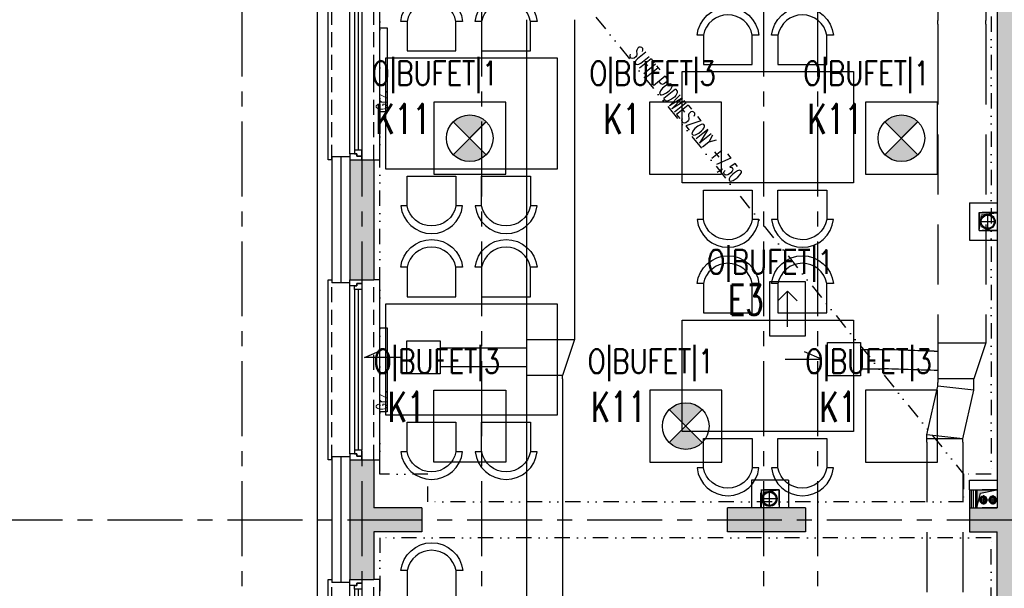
# Model space of a CAD drawing. Extents: x 41755 to 123924, y -112333 to 86187.
# Tile 215 of 256: x 100136 to 100957, y -6968 to -6494. Entities that reach past the tile are written whole.
import ezdxf
from ezdxf.enums import TextEntityAlignment as Align

# ---------------------------------------------------------------- set-up
doc = ezdxf.new("R2010")
doc.units = 0
doc.header["$LTSCALE"] = 50
for name, pattern in [('CENTER', [2, 1.25, -0.25, 0.25, -0.25]), ('DASHDOT', [1, 0.5, -0.25, 0, -0.25]), ('DASHED', [0.75, 0.5, -0.25]), ('DASHED2', [0.375, 0.25, -0.125]), ('DIVIDE', [31.75, 12.7, -6.35, 0, -6.35, 0, -6.35])]:
    doc.linetypes.add(name, pattern=pattern)
doc.layers.get('0').update_dxf_attribs({"color": 101, "linetype": 'CONTINUOUS'})
for name, color, linetype in [('E-90', 6, 'CONTINUOUS'), ('E35', 6, 'CONTINUOUS'), ('E50', 3, 'CONTINUOUS'), ('Ins-co', 2, 'CONTINUOUS'), ('Ins-kan', 54, 'CONTINUOUS'), ('Ins-went', 141, 'CONTINUOUS'), ('Okn---okna', 5, 'CONTINUOUS'), ('Os-osie glowne', 1, 'CENTER'), ('Sc-beton', 7, 'CONTINUOUS'), ('Sc-beton-hatch', 86, 'CONTINUOUS'), ('Sc-gk', 120, 'CONTINUOUS'), ('Sc-izolacja term-styropian', 151, 'STYROPIAN-KA'), ('Sc-silikat', 61, 'CONTINUOUS'), ('Suf-widok', 8, 'CONTINUOUS'), ('W-idok', 8, 'CONTINUOUS'), ('W-otwor-strop', 1, 'CONTINUOUS'), ('Wyp-meble', 155, 'CONTINUOUS')]:
    doc.layers.add(name, color=color, linetype=linetype)
doc.styles.add('KA wymiar', font='romans.shx', dxfattribs={"width": 0.6})
doc.styles.add('ROMANS', font='romans', dxfattribs={"width": 0.85})
doc.linetypes.add('BATTING', pattern='A,0.0001,-0.1,[134,ltypeshp.shx,S=0.1,R=0,X=-0.1,Y=0],-0.2,[134,ltypeshp.shx,S=0.1,R=180,X=0.1,Y=0],-0.1', length=0.4001)
doc.linetypes.add('STYROPIAN-KA', pattern='A,0.0001,-0.1,[135,ltypeshp.shx,S=0.1,R=0,X=-0.1,Y=0],0,[135,ltypeshp.shx,S=0.1,R=180,X=0.1,Y=0],-0.1', length=0.2001)

# ---------------------------------------------------------------- blocks, each defined once
blk = doc.blocks.new('_dsjhgfdfg')
for p, q in [((-28, -150), (-28, 0)), ((-28, 0), (-25, 0)), ((15, 0), (10, 0)), ((15, -150), (15, 0)), ((-10, -145), (-10, -5)), ((-6, -8), (-6, -142)), ((-3, -8), (-3, -142)), ((0, -8), (0, -142)), ((-25, -150), (-28, -150)), ((10, -150), (15, -150))]:
    blk.add_line(p, q)
at = {"linetype": 'DASHED2'}
for p, q in [((10, -150), (10, 0)), ((-25, -150), (-25, 0))]:
    blk.add_line(p, q, dxfattribs=at)
for points in [[(-10, -5), (-10, 0), (0, 0), (0, -3), (-4, -3), (-4, -5)], [(-6, -8), (-6, -5), (-4, -5), (-4, -3), (0, -3), (0, -5), (0, -8)], [(-10, -145), (-10, -150), (0, -150), (0, -147), (-4, -147), (-4, -145)], [(-6, -142), (-6, -145), (-4, -145), (-4, -147), (0, -147), (0, -145), (0, -142)]]:
    blk.add_lwpolyline(points, close=True)
blk = doc.blocks.new('_dkjhsjhkfgh')
at = {"layer": 'Ins-went', "ltscale": 2}
for p, q in [((767.5, 3941.76), (767.5, 3678.26)), ((807.5, 3941.76), (807.5, 3678.26)), ((767.5, 3678.3), (767.5, 3642.3)), ((767.5, 3675.3), (807.5, 3675.3)), ((807.5, 3675.3), (797.5, 3645.3)), ((807.5, 3678.3), (807.5, 3675.3)), ((695.38, 3668.3), (767.5, 3668.3)), ((767.5, 3652.3), (695.38, 3652.3)), ((797.5, 3645.3), (767.5, 3645.3)), ((767.5, 3642.3), (767.5, 3425.1)), ((797.5, 3642.3), (797.5, 3645.3)), ((797.5, 3642.3), (797.5, 3425.1))]:
    blk.add_line(p, q, dxfattribs=at)
blk.add_lwpolyline([(667.68, 3674.15), (695.38, 3674.15), (695.38, 3646.45), (667.68, 3646.45)], close=True, dxfattribs=at)
blk.add_lwpolyline([(662.68, 3660.3), (632.44, 3660.3), (646.45, 3666.32)], dxfattribs=at)
blk = doc.blocks.new('W029')
for points in [[(-53.78, 76.9), (-59.03, 76.9, -0.895014), (-7.4, 76.9), (-12.96, 76.9, 0.825539), (-53.71, 76.86), (-53.71, 52.3), (-12.96, 52.3), (-12.96, 76.9)], [(8.36, 76.9), (3.1, 76.9, -0.895014), (54.73, 76.9), (49.18, 76.9, 0.825539), (8.43, 76.86), (8.43, 52.3), (49.18, 52.3), (49.18, 76.9)], [(-53.78, -76.9), (-59.03, -76.9, 0.895014), (-7.4, -76.9), (-12.96, -76.9, -0.825539), (-53.71, -76.86), (-53.71, -52.3), (-12.96, -52.3), (-12.96, -76.9)], [(8.36, -76.9), (3.1, -76.9, 0.895014), (54.73, -76.9), (49.18, -76.9, -0.825539), (8.43, -76.86), (8.43, -52.3), (49.18, -52.3), (49.18, -76.9)]]:
    blk.add_lwpolyline(points, format="xyb")
at = {"linetype": 'Continuous'}
blk.add_lwpolyline([(-71.54, 46.41), (71.54, 46.41), (71.54, -46.41), (-71.54, -46.41), (-71.54, 46.41)], dxfattribs=at)
blk = doc.blocks.new('stoliczek')
at = {"layer": 'Wyp-meble'}
for points in [[(23.1, -20.56), (23.1, -25.81, -0.895014), (23.1, 25.81), (23.1, 20.26, 0.825539), (23.14, -20.49), (47.7, -20.49), (47.7, 20.26), (23.1, 20.26)], [(177.04, -21.43), (177.04, -26.68, 0.895014), (177.04, 24.95), (177.04, 19.4, -0.825539), (177.01, -21.36), (152.45, -21.36), (152.45, 19.4), (177.04, 19.4)]]:
    blk.add_lwpolyline(points, format="xyb", dxfattribs=at)
blk.add_lwpolyline([(58.8, 31.2), (143.01, 31.2), (143.01, -33.16), (58.8, -33.16)], close=True, dxfattribs=at)
blk = doc.blocks.new('A$C5DF87A14')
at = {"layer": 'Wyp-meble'}
for p in [(731.54, 3873.5), (978.7, 3862.06), (731.54, 3668.55), (731.54, 3668.55), (978.7, 3655)]:
    blk.add_blockref('W029', p, dxfattribs=at)
at = {"layer": 'Wyp-meble', "rotation": 270}
blk.add_blockref('stoliczek', (698.42, 3515.78), dxfattribs=at)
blk = doc.blocks.new('kier')
at = {"layer": 'E35', "ltscale": 0.2}
for p, q in [((7.81, 15), (15.93, 23.11)), ((37.6, 15), (7.81, 15)), ((7.81, 15), (15.93, 6.89))]:
    blk.add_line(p, q, dxfattribs=at)
blk.add_lwpolyline([(0, 30), (45, 30), (45, 0), (0, 0)], close=True, dxfattribs=at)

msp = doc.modelspace()

# ---------------------------------------------------------------- hatches: boundary and pattern name
at = {"layer": 'E35'}
h = msp.add_hatch(color=256, dxfattribs=at)
edge = h.paths.add_edge_path()
edge.add_line((100511.073, -6592.641), (100524.819, -6578.895))
edge.add_ellipse((100511.073, -6592.641), major_axis=(13.746, 13.746), ratio=1, start_angle=360, end_angle=450)
edge.add_line((100497.327, -6578.895), (100511.073, -6592.641))
edge = h.paths.add_edge_path()
edge.add_line((100524.819, -6606.388), (100511.073, -6592.641))
edge.add_line((100511.073, -6592.641), (100497.327, -6606.388))
edge.add_ellipse((100511.073, -6592.641), major_axis=(-13.746, 13.746), ratio=1, start_angle=90, end_angle=180)
h = msp.add_hatch(color=256, dxfattribs=at)
edge = h.paths.add_edge_path()
edge.add_line((100871.073, -6592.641), (100884.819, -6578.895))
edge.add_ellipse((100871.073, -6592.641), major_axis=(13.746, 13.746), ratio=1, start_angle=360, end_angle=450)
edge.add_line((100857.327, -6578.895), (100871.073, -6592.641))
edge = h.paths.add_edge_path()
edge.add_line((100884.819, -6606.388), (100871.073, -6592.641))
edge.add_line((100871.073, -6592.641), (100857.327, -6606.388))
edge.add_ellipse((100871.073, -6592.641), major_axis=(-13.746, 13.746), ratio=1, start_angle=90, end_angle=180)
h = msp.add_hatch(color=256, dxfattribs=at)
edge = h.paths.add_edge_path()
edge.add_line((100691.18, -6832.641), (100704.926, -6818.895))
edge.add_ellipse((100691.18, -6832.641), major_axis=(13.746, 13.746), ratio=1, start_angle=360, end_angle=450)
edge.add_line((100677.434, -6818.895), (100691.18, -6832.641))
edge = h.paths.add_edge_path()
edge.add_line((100704.926, -6846.388), (100691.18, -6832.641))
edge.add_line((100691.18, -6832.641), (100677.434, -6846.388))
edge.add_ellipse((100691.18, -6832.641), major_axis=(-13.746, 13.746), ratio=1, start_angle=90, end_angle=180)
at = {"layer": 'Sc-beton-hatch'}
h = msp.add_hatch(dxfattribs=at)
h.set_pattern_fill('ANSI33', color=256, style=0)
h.set_pattern_definition([(45, (48983.4185, 565.478), (-4.49012806, 4.49012806), []), (45, (48987.9087, 565.478), (-4.49012806, 4.49012806), [3.175, -1.5875])])
h.paths.add_polyline_path([(102400.966, -5400.641), (102380.966, -5400.641), (102380.966, -5500.641), (102330.966, -5500.641), (102330.966, -5520.641), (102380.966, -5520.641), (102380.966, -5973.641), (102400.966, -5973.641)])
h.paths.add_polyline_path([(101710.966, -5330.585), (101710.966, -5560.641), (101730.966, -5560.641), (101730.966, -5520.641), (101770.966, -5520.641), (101770.966, -5500.641), (101730.966, -5500.641), (101730.966, -5327.797, 0.0068353), (101990.084, -5287.78), (101987.07, -5268.006, -0.0084051), (101668.963, -5316.121), (101671.621, -5335.944, 0.0010351)])
h.paths.add_polyline_path([(101738.466, -5895.641), (101703.466, -5895.641), (101703.466, -5930.641), (101738.466, -5930.641)])
h.paths.add_polyline_path([(101695.966, -6277.641), (101730.966, -6277.641), (101730.966, -6242.641), (101695.966, -6242.641)])
h.paths.add_polyline_path([(102400.966, -6108.641), (102380.966, -6108.641), (102380.966, -6330.641), (102400.966, -6330.641)])
h.paths.add_polyline_path([(100985.966, -5895.641), (100950.966, -5895.641), (100950.966, -5930.641), (100985.966, -5930.641)], flags=17)
h.paths.add_polyline_path([(100765.966, -5910.641), (100765.966, -5413.927, 0.0063955), (101010.966, -5401.354), (101009.686, -5381.395, -0.0079596), (100705.366, -5396.058), (100706.01, -5416.048, 0.0010422), (100745.966, -5414.677), (100745.966, -6082.641), (100765.966, -6082.641), (100765.966, -5930.641), (100798.966, -5930.641), (100798.966, -5930.637), (100798.966, -5910.641)])
h.paths.add_polyline_path([(100310.966, -6262.641), (100410.966, -6262.641), (100410.966, -6460.641), (100430.966, -6460.641), (100430.966, -6262.641), (100765.966, -6262.641), (100765.966, -6237.641), (100745.966, -6237.641), (100745.966, -6242.641), (100330.966, -6242.641), (100330.966, -5420.801, 0.0010428), (100370.966, -5420.993), (100371.02, -5400.99, -0.0015651), (100310.966, -5400.641)])
h.paths.add_polyline_path([(100970.966, -6242.641), (100950.966, -6242.641), (100950.966, -6900.641), (100927.966, -6900.641), (100927.966, -6920.641), (100950.966, -6920.641), (100950.966, -7503.141), (100970.966, -7503.141), (100970.966, -6920.641), (101261.966, -6920.641), (101261.966, -7235.641), (101281.966, -7235.641), (101334.966, -7235.641), (101334.966, -7215.641), (101281.966, -7215.641), (101281.966, -6900.641), (100970.966, -6900.641)])
h.paths.add_polyline_path([(100410.966, -6710.641), (100430.966, -6710.641), (100430.966, -6610.641), (100410.966, -6610.641)])
h.paths.add_polyline_path([(100410.966, -6960.641), (100430.966, -6960.641), (100430.966, -6920.641), (100470.966, -6920.641), (100470.966, -6900.641), (100430.966, -6900.641), (100430.966, -6860.641), (100410.966, -6860.641)])
h.paths.add_polyline_path([(100790.966, -6920.641), (100790.966, -6900.641), (100725.966, -6900.641), (100725.966, -6920.641)])
h.paths.add_polyline_path([(101334.966, -6920.641), (101334.966, -6900.641), (101281.966, -6900.641), (101281.966, -6920.641)], flags=17)
h.paths.add_polyline_path([(101556.966, -6920.641), (101556.966, -6900.641), (101468.966, -6900.641), (101468.966, -6920.641)])
h.paths.add_polyline_path([(101710.966, -6900.641), (101690.966, -6900.641), (101690.966, -6920.641), (101710.966, -6920.641)])
h.paths.add_polyline_path([(101730.966, -6900.641), (101710.966, -6900.641), (101710.966, -6920.641), (101710.966, -7215.641), (101690.966, -7215.641), (101690.966, -7235.641), (101730.966, -7235.641)])
h.paths.add_polyline_path([(101488.966, -7215.641), (101468.966, -7215.641), (101468.966, -7235.641), (101556.966, -7235.641), (101556.966, -7215.641), (101503.966, -7215.641), (101503.966, -6920.641), (101488.966, -6920.641)])
h.paths.add_polyline_path([(102400.966, -6750.641), (102380.966, -6750.641), (102380.966, -7100.641), (102400.966, -7100.641)])
h.paths.add_polyline_path([(102400.966, -7200.641), (102380.966, -7200.641), (102380.966, -7465.641), (102400.966, -7465.641)])
h.paths.add_polyline_path([(102380.966, -7650.641), (102332.966, -7650.641), (102332.966, -7670.641), (102380.966, -7670.641), (102380.966, -8275.641), (102400.966, -8275.641), (102400.966, -7615.641), (102380.966, -7615.641)])
h.paths.add_polyline_path([(102133.966, -7650.641), (102133.966, -7670.641), (102227.966, -7670.641), (102227.966, -7650.641)])
h.paths.add_polyline_path([(101905.966, -7650.641), (101905.966, -7670.641), (102008.966, -7670.641), (102008.966, -7650.641)])
h.paths.add_polyline_path([(101710.966, -7670.641), (101710.966, -8400.641), (101685.966, -8400.641), (101685.966, -8420.641), (101730.966, -8420.641), (101730.966, -7670.641), (101770.966, -7670.641), (101770.966, -7650.641), (101227.466, -7650.641), (101227.466, -7670.641)])
h.paths.add_polyline_path([(100950.966, -7650.641), (100430.966, -7650.641), (100430.966, -7590.641), (100410.966, -7590.641), (100410.966, -7670.641), (100745.966, -7670.641), (101092.466, -7670.641), (101092.466, -7650.641), (100970.966, -7650.641), (100970.966, -7603.141), (100950.966, -7603.141)])
h.paths.add_polyline_path([(100410.966, -7440.641), (100430.966, -7440.641), (100430.966, -7397.641), (100410.966, -7397.641)])
h.paths.add_polyline_path([(100430.966, -7110.641), (100410.966, -7110.641), (100410.966, -7307.641), (100430.966, -7307.641)])
h.paths.add_polyline_path([(100745.966, -8420.641), (100765.966, -8420.641), (100765.966, -8400.641), (100410.966, -8400.641), (100410.966, -8420.641)])
h.paths.add_polyline_path([(100765.966, -8420.641), (100785.966, -8420.641), (100785.966, -8400.641), (100765.966, -8400.641)])
h.paths.add_polyline_path([(100785.966, -8400.641), (100785.966, -8420.641), (101097.466, -8420.641), (101097.466, -8400.641)])
h.paths.add_polyline_path([(101322.966, -8420.641), (101322.966, -8400.641), (101227.466, -8400.641), (101227.466, -8420.641)], flags=17)
h.paths.add_polyline_path([(101432.966, -8400.641), (101432.966, -8420.641), (101575.966, -8420.641), (101575.966, -8400.641)])
h.paths.add_polyline_path([(101950.966, -8400.641), (101950.966, -8420.641), (102028.966, -8420.641), (102028.966, -8400.641)])
h.paths.add_polyline_path([(102138.966, -8400.641), (102138.966, -8420.641), (102380.966, -8420.641), (102380.966, -8445.641), (102400.966, -8445.641), (102400.966, -8375.641), (102380.966, -8375.641), (102380.966, -8400.641)])
h.paths.add_polyline_path([(102380.966, -8568.641), (102345.966, -8568.641), (102345.966, -8875.141), (102365.966, -8875.141), (102365.966, -8588.641), (102400.966, -8588.641), (102400.966, -8545.641), (102380.966, -8545.641)])
h.paths.add_polyline_path([(102365.966, -8995.141), (102345.966, -8995.141), (102345.966, -9050.641), (101950.966, -9050.641), (101950.966, -9075.641), (102345.966, -9075.641), (102345.966, -9105.641), (102365.966, -9105.641), (102365.966, -9075.641)])
h.paths.add_polyline_path([(102400.966, -9290.641), (102365.966, -9290.641), (102365.966, -9255.641), (102345.966, -9255.641), (102345.966, -9310.641), (102380.966, -9310.641), (102380.966, -9718.141), (102380.966, -9900.641), (101730.966, -9900.641), (101730.966, -9855.641), (101710.966, -9855.641), (101710.966, -9920.641), (102380.966, -9920.641), (102380.966, -10349.912), (102380.966, -10410.641), (102400.966, -10410.641), (102400.966, -10010.641), (102400.966, -9838.141)])
h.paths.add_polyline_path([(101730.966, -9529.641), (101710.966, -9529.641), (101710.966, -9725.641), (101730.966, -9725.641)], flags=17)
h.paths.add_polyline_path([(101710.966, -9419.641), (101730.966, -9419.641), (101730.966, -8640.641), (101710.966, -8640.641), (101710.966, -9050.641), (101414.966, -9050.641), (101414.966, -9075.641), (101710.966, -9075.641)])
h.paths.add_polyline_path([(101263.966, -9050.641), (101263.966, -9075.641), (101304.966, -9075.641), (101304.966, -9050.641)])
h.paths.add_polyline_path([(101041.966, -9075.641), (101041.966, -9050.641), (100925.966, -9050.641), (100925.966, -9075.641)])
h.paths.add_polyline_path([(100825.966, -9075.641), (100825.966, -9050.641), (100530.966, -9050.641), (100530.966, -9035.641), (100510.966, -9035.641), (100510.966, -9050.641), (100270.966, -9050.641), (100270.966, -9075.641), (100510.966, -9075.641), (100510.966, -9471.141), (100530.966, -9471.141), (100530.966, -9075.641)])
h.paths.add_polyline_path([(100530.966, -8906.641), (100510.966, -8906.641), (100510.966, -8938.641), (100530.966, -8938.641)])
h.paths.add_polyline_path([(100220.966, -9075.641), (100220.966, -9050.641), (100170.966, -9050.641), (100170.966, -9075.641)])
h.paths.add_polyline_path([(100120.966, -9075.641), (100120.966, -9050.641), (100070.966, -9050.641), (100070.966, -9075.641)])
h.paths.add_polyline_path([(100020.966, -9075.641), (100020.966, -9050.641), (99970.966, -9050.641), (99970.966, -9075.641)])
h.paths.add_polyline_path([(99920.966, -9075.641), (99920.966, -9050.641), (99880.966, -9050.641), (99880.966, -9957.641), (99980.966, -9957.641), (99980.966, -9972.641), (100000.966, -9972.641), (100000.966, -9937.641), (99900.966, -9937.641), (99900.966, -9075.641)])
h.paths.add_polyline_path([(101041.966, -9396.641), (101041.966, -9378.641), (100927.966, -9378.641), (100927.966, -9396.641)])
h.paths.add_polyline_path([(100510.966, -9725.641), (100530.966, -9725.641), (100530.966, -9571.141), (100510.966, -9571.141)])
h.paths.add_polyline_path([(100000.966, -10090.641), (100000.966, -10072.641), (99980.966, -10072.641), (99980.966, -10090.641), (99780.966, -10090.641), (99780.966, -10445.641), (100510.966, -10445.641), (100510.966, -10485.641), (100530.966, -10485.641), (100530.966, -10445.641), (100580.966, -10445.641), (100580.966, -10425.641), (100530.966, -10425.641), (100530.966, -10270.641), (100510.966, -10270.641), (100510.966, -10425.641), (99800.966, -10425.641), (99800.966, -10110.641), (100510.966, -10110.641), (100510.966, -10120.641), (100530.966, -10120.641), (100530.966, -9855.641), (100510.966, -9855.641), (100510.966, -10090.641)])
h.paths.add_polyline_path([(100970.966, -9920.641), (101087.466, -9920.641), (101087.466, -9900.641), (100750.966, -9900.641), (100750.966, -9920.641), (100950.966, -9920.641), (100950.966, -10425.641), (100730.966, -10425.641), (100730.966, -10445.641), (100790.966, -10445.641), (100790.966, -10485.641), (100810.966, -10485.641), (100810.966, -10445.641), (101070.966, -10445.641), (101070.966, -10425.641), (100970.966, -10425.641)])
h.paths.add_polyline_path([(101197.466, -9900.641), (101197.466, -9920.641), (101261.966, -9920.641), (101261.966, -10425.641), (101220.966, -10425.641), (101220.966, -10445.641), (101802.966, -10445.641), (101802.966, -10425.641), (101281.966, -10425.641), (101281.966, -9900.641)])
h.paths.add_polyline_path([(102365.966, -10445.641), (102365.966, -10425.641), (102320.966, -10425.641), (102320.966, -10445.641)])
h.paths.add_polyline_path([(102383.466, -10428.141), (102365.966, -10445.641), (102400.966, -10445.641)])
h.paths.add_polyline_path([(102365.966, -10410.641), (102365.966, -10445.641), (102383.466, -10428.141)])
h.paths.add_polyline_path([(102365.966, -10410.641), (102383.466, -10428.141), (102400.966, -10410.641)])
h.paths.add_polyline_path([(102400.966, -10410.641), (102383.466, -10428.141), (102400.966, -10445.641)])
at = {"layer": 'W-otwor-strop', "linetype": 'DASHDOT', "ltscale": 0.5}
for points in [[(100950.966, -6654.641), (100935.966, -6654.641), (100935.966, -6669.641), (100937.966, -6656.641)], [(100769.029, -6885.641), (100754.029, -6885.641), (100754.029, -6900.641), (100756.029, -6887.641)], [(100950.966, -6885.641), (100933.966, -6885.641), (100933.966, -6900.641), (100936.966, -6888.641)]]:
    msp.add_hatch(color=256, dxfattribs=at).paths.add_polyline_path(points)

# ---------------------------------------------------------------- linework, layer by layer
at = {"layer": 'E35'}
for p, q in [((100497.327, -6578.895), (100524.819, -6606.388)), ((100497.327, -6606.388), (100524.819, -6578.895)), ((100857.327, -6578.895), (100884.819, -6606.388)), ((100857.327, -6606.388), (100884.819, -6578.895)), ((100677.434, -6818.895), (100704.926, -6846.388)), ((100677.434, -6846.388), (100704.926, -6818.895))]:
    msp.add_line(p, q, dxfattribs=at)
at = {"layer": 'E35', "linetype": 'Continuous', "ltscale": 0.3}
for p, q in [((100498.113, -6605.601), (100524.033, -6579.681)), ((100858.113, -6605.601), (100884.033, -6579.681)), ((100678.22, -6845.601), (100704.14, -6819.681))]:
    msp.add_line(p, q, dxfattribs=at)
for points in [[(100481.073, -6622.641), (100541.073, -6622.641), (100541.073, -6562.641), (100481.073, -6562.641)], [(100661.073, -6622.641), (100721.073, -6622.641), (100721.073, -6562.641), (100661.073, -6562.641)], [(100841.073, -6622.641), (100901.073, -6622.641), (100901.073, -6562.641), (100841.073, -6562.641)], [(100541.18, -6862.641), (100481.18, -6862.641), (100481.18, -6802.641), (100541.18, -6802.641)], [(100661.18, -6862.641), (100721.18, -6862.641), (100721.18, -6802.641), (100661.18, -6802.641)], [(100841.18, -6862.641), (100901.18, -6862.641), (100901.18, -6802.641), (100841.18, -6802.641)]]:
    msp.add_lwpolyline(points, close=True, dxfattribs=at)
at = {"layer": 'E35'}
for centre in [(100511.073, -6592.641), (100871.073, -6592.641), (100691.18, -6832.641)]:
    msp.add_circle(centre, 19.44, dxfattribs=at)
at = {"layer": 'Ins-co'}
for p, q in [((100935.688, -6894.136, 0), (100943.318, -6894.137, 0)), ((100939.503, -6890.322, 0), (100939.503, -6897.952, 0)), ((100943.487, -6894.137, 0), (100951.117, -6894.137, 0)), ((100947.302, -6890.322, 0), (100947.302, -6897.952, 0))]:
    msp.add_line(p, q, dxfattribs=at)
for points in [[(100436.045, -6500.641), (100442.145, -6500.641), (100442.145, -6570.641), (100436.045, -6570.641)], [(100436.045, -6750.641), (100442.145, -6750.641), (100442.145, -6820.641), (100436.045, -6820.641)]]:
    msp.add_lwpolyline(points, close=True, dxfattribs=at)
at = {"layer": 'Ins-co', "extrusion": (-9.56682e-14, -1.11852e-20, -1)}
for centre, major_axis, start_param, end_param in [((100939.503, -6894.137, 0), (-2.242, 2.242), 0.785421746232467, 7.068607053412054), ((100939.503, -6894.137, 0), (1.584, 1.584), -0.7853746, 5.4978107), ((100939.503, -6894.137, 0), (1.287, 1.287), -0.7853746, 5.4978107), ((100947.302, -6894.137, 0), (-2.242, 2.242), 0.785421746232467, 7.068607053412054), ((100947.302, -6894.137, 0), (1.584, 1.584), -0.7853746, 5.4978107), ((100947.302, -6894.137, 0), (1.287, 1.287), -0.7853746, 5.4978107)]:
    msp.add_ellipse(centre, major_axis=major_axis, ratio=1, start_param=start_param, end_param=end_param, dxfattribs=at)
at = {"layer": 'Ins-kan', "linetype": 'Continuous', "ltscale": 0.3}
for p, q in [((100943.034, -6668.548), (100943.034, -6655.948)), ((100949.334, -6662.248), (100936.734, -6662.248)), ((100761.034, -6899.548), (100761.034, -6886.948)), ((100767.334, -6893.248), (100754.734, -6893.248))]:
    msp.add_line(p, q, dxfattribs=at)
for centre, radius in [((100943.034, -6662.248), 6.3), ((100943.034, -6662.248), 5.5), ((100761.034, -6893.248), 6.3), ((100761.034, -6893.248), 5.5)]:
    msp.add_circle(centre, radius, dxfattribs=at)
at = {"layer": 'Ins-went', "linetype": 'DASHED', "ltscale": 2}
for p, q in [((100901.452, -6458.629, -3605), (100901.452, -6494.629, -3605)), ((100941.452, -6458.629, -3605), (100941.452, -6494.629, -3605)), ((100901.452, -6497.629), (100901.452, -6494.629)), ((100941.452, -6497.629), (100941.452, -6494.629)), ((100901.452, -6497.629), (100901.452, -6511.629)), ((100941.452, -6497.629), (100941.452, -6511.629)), ((100901.452, -6511.629), (100901.452, -6514.629)), ((100941.452, -6511.629), (100941.452, -6514.629)), ((100901.452, -6514.629), (100901.452, -6760.229)), ((100941.452, -6514.629), (100941.452, -6760.229)), ((100901.452, -6760.229), (100901.452, -6796.229)), ((100901.452, -6763.229), (100941.452, -6763.229)), ((100941.452, -6763.229), (100931.452, -6793.229)), ((100941.452, -6760.229), (100941.452, -6763.229)), ((100837.028, -6768.825), (100854.978, -6768.825)), ((100898.452, -6770.229), (100901.452, -6770.229)), ((100837.028, -6784.825), (100854.978, -6784.825)), ((100901.452, -6786.229), (100898.452, -6786.229)), ((100892.346, -6839.806), (100901.446, -6799.229)), ((100901.446, -6799.229), (100901.446, -6796.229)), ((100931.446, -6802.552), (100901.446, -6799.229)), ((100931.452, -6793.229), (100901.452, -6793.229)), ((100931.446, -6802.552), (100931.446, -6796.229)), ((100931.452, -6796.229), (100931.452, -6793.229)), ((100922.346, -6843.129), (100931.446, -6802.552)), ((100892.346, -6846.129), (100892.346, -6839.806)), ((100922.346, -6843.129), (100892.346, -6839.806)), ((100922.346, -6843.129), (100892.346, -6843.129)), ((100892.346, -6846.129), (100892.346, -7010.829)), ((100922.346, -6846.129), (100922.346, -6843.129)), ((100922.346, -6846.129), (100922.346, -7010.829))]:
    msp.add_line(p, q, dxfattribs=at)
msp.add_lwpolyline([(100809.328, -6762.975), (100837.028, -6762.975), (100837.028, -6790.675), (100809.328, -6790.675)], close=True, dxfattribs=at)
msp.add_lwpolyline([(100774.09, -6776.836), (100804.328, -6776.826), (100790.313, -6770.808)], dxfattribs=at)
for points in [[(100898.452, -6770.229), (100854.978, -6768.825)], [(100898.452, -6786.229), (100854.978, -6784.825)]]:
    msp.add_spline(points, degree=3, dxfattribs=at)
at = {"layer": 'Os-osie glowne'}
for points in [[(100320.966, -4978.641), (100320.966, -10955.641)], [(100420.966, -4978.641), (100420.966, -10955.641)], [(100520.966, -4978.641), (100520.966, -11025.641)], [(100755.966, -4978.641), (100755.966, -11025.641)], [(100800.966, -4978.641), (100800.966, -10955.641)], [(99508.966, -6910.641), (111775.966, -6910.641)]]:
    msp.add_lwpolyline(points, dxfattribs=at)
at = {"layer": 'Sc-beton'}
for points in [[(100950.966, -6242.641), (100950.966, -6900.641)], [(100410.966, -6610.641), (100430.966, -6610.641)], [(100410.966, -6610.641), (100410.966, -6710.641)], [(100430.966, -6610.641), (100430.966, -6710.641)], [(100410.966, -6710.641), (100430.966, -6710.641)], [(100410.966, -6860.641), (100410.966, -6960.641)], [(100410.966, -6860.641), (100430.966, -6860.641)], [(100430.966, -6860.641), (100430.966, -6900.641)], [(100470.966, -6900.641), (100430.966, -6900.641)], [(100470.966, -6900.641), (100470.966, -6920.641)], [(100790.966, -6900.641), (100725.966, -6900.641)], [(100725.966, -6920.641), (100725.966, -6900.641)], [(100790.966, -6900.641), (100757.966, -6900.641)], [(100790.966, -6900.641), (100790.966, -6920.641)], [(100927.966, -6900.641), (100950.966, -6900.641)], [(100927.966, -6900.641), (100927.966, -6920.641), (100950.966, -6920.641)], [(100430.966, -6920.641), (100430.966, -6960.641)], [(100470.966, -6920.641), (100430.966, -6920.641)], [(100790.966, -6920.641), (100725.966, -6920.641)], [(100950.966, -7503.141), (100950.966, -6920.641)], [(100410.966, -6960.641), (100430.966, -6960.641)]]:
    msp.add_lwpolyline(points, dxfattribs=at)
at = {"layer": 'Sc-gk'}
for p, q in [((100927.966, -6885.641), (100927.966, -6900.641)), ((100929.166, -6885.641), (100929.166, -6900.641)), ((100932.766, -6885.641), (100932.766, -6900.641)), ((100933.966, -6885.641), (100933.966, -6900.641))]:
    msp.add_line(p, q, dxfattribs=at)
at = {"layer": 'Sc-gk', "linetype": 'BATTING', "ltscale": 0.09}
msp.add_line((100930.966, -6885.641), (100930.966, -6900.641), dxfattribs=at)
at = {"layer": 'Sc-izolacja term-styropian', "linetype": 'ByBlock'}
for points in [[(100395.966, -6608.141), (100395.966, -6713.141)], [(100410.966, -6608.141), (100395.966, -6608.141)], [(100410.966, -6713.141), (100395.966, -6713.141)], [(100395.966, -6858.141), (100395.966, -6963.141)], [(100410.966, -6858.141), (100395.966, -6858.141)], [(100410.966, -6963.141), (100395.966, -6963.141)]]:
    msp.add_lwpolyline(points, dxfattribs=at)
at = {"layer": 'Sc-izolacja term-styropian', "linetype": 'BATTING', "ltscale": 0.35}
for points in [[(100403.466, -6608.141), (100403.466, -6713.141)], [(100403.466, -6858.141), (100403.466, -6963.141)]]:
    msp.add_lwpolyline(points, dxfattribs=at)
at = {"layer": 'Sc-silikat'}
for p, q in [((100927.966, -6646.641), (100950.966, -6646.641)), ((100927.966, -6646.641), (100927.966, -6677.641)), ((100935.966, -6669.641), (100935.966, -6654.641)), ((100935.966, -6654.641), (100950.966, -6654.641)), ((100935.966, -6669.641), (100950.966, -6669.641)), ((100927.966, -6677.641), (100950.966, -6677.641)), ((100777.029, -6877.641), (100746.029, -6877.641)), ((100746.029, -6877.641), (100746.029, -6900.641)), ((100777.029, -6877.641), (100777.029, -6900.641)), ((100927.966, -6885.641), (100927.966, -6877.641)), ((100927.966, -6877.641), (100950.966, -6877.641)), ((100754.029, -6885.641), (100769.029, -6885.641)), ((100754.029, -6885.641), (100754.029, -6900.641)), ((100769.029, -6885.641), (100769.029, -6900.641)), ((100927.966, -6885.641), (100950.966, -6885.641))]:
    msp.add_line(p, q, dxfattribs=at)
at = {"layer": 'Suf-widok', "linetype": 'DIVIDE', "ltscale": 0.02}
for points in [[(100922.966, -6895.641), (100475.966, -6895.641), (100475.966, -6872.641), (100435.966, -6872.641), (100435.966, -6267.641), (100945.966, -6267.641), (100945.966, -6872.641), (100922.966, -6872.641)], [(100435.966, -7407.641), (100744.966, -7407.641), (100744.966, -7384.641), (100767.966, -7384.641), (100767.966, -7157.641), (100725.966, -7157.641), (100725.966, -7139.641), (100945.966, -7139.641), (100945.966, -6925.641), (100435.966, -6925.641)]]:
    msp.add_lwpolyline(points, close=True, dxfattribs=at)
msp.add_lwpolyline([(100435.966, -6267.641), (100922.966, -6872.641)], dxfattribs=at)
at = {"layer": 'W-idok'}
msp.add_lwpolyline([(100383.966, -7108.141), (100383.966, -6460.641)], dxfattribs=at)
at = {"layer": 'W-otwor-strop', "linetype": 'DASHDOT', "ltscale": 0.5}
for points in [[(100935.966, -6654.641), (100950.966, -6654.641), (100950.966, -6669.641), (100935.966, -6669.641)], [(100950.966, -6654.641), (100935.966, -6654.641), (100935.966, -6669.641), (100937.966, -6656.641)], [(100753.966, -6885.641), (100768.966, -6885.641), (100768.966, -6900.641), (100753.966, -6900.641)], [(100933.966, -6885.641), (100950.966, -6885.641), (100950.966, -6900.641), (100933.966, -6900.641)], [(100950.966, -6885.641), (100933.966, -6885.641), (100933.966, -6900.641), (100936.966, -6888.641)]]:
    msp.add_lwpolyline(points, close=True, dxfattribs=at)
msp.add_lwpolyline([(100769.029, -6885.641), (100754.029, -6885.641), (100754.029, -6900.641), (100756.029, -6887.641), (100769.029, -6885.641)], dxfattribs=at)

# ---------------------------------------------------------------- block references
for name, p in [('A$C5DF87A14', (99780.966, -10445.641)), ('_dkjhsjhkfgh', (99790.966, -10435.641))]:
    msp.add_blockref(name, p)
at = {"layer": 'E50', "xscale": -1, "rotation": 89.99999999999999}
msp.add_blockref('kier', (100791.021, -6712.346), dxfattribs=at)
at = {"layer": 'Okn---okna'}
for p in [(100420.966, -6460.641), (100420.966, -6710.641), (100420.966, -6960.641)]:
    msp.add_blockref('_dsjhgfdfg', p, dxfattribs=at)

# ---------------------------------------------------------------- texts
at = {"layer": 'E-90', "style": 'ROMANS', "width": 0.8}
for s, p in [('O|BUFET|1', (100482.076, -6540.001)), ('O|BUFET|3', (100663.54, -6540.001)), ('O|BUFET|1', (100842.076, -6540.001)), ('O|BUFET|1', (100761.871, -6697.143)), ('O|BUFET|3', (100483.647, -6780.001)), ('O|BUFET|1', (100662.183, -6780.001)), ('O|BUFET|3', (100843.647, -6780.001))]:
    msp.add_text(s, height=20, rotation=0, dxfattribs=at).set_placement(p, align=Align.MIDDLE)
at = {"layer": 'E35', "style": 'ROMANS', "width": 0.7}
for s, p in [('K11', (100455.395, -6576.528)), ('K1', (100638.148, -6576.528)), ('K11', (100815.787, -6576.528)), ('K1', (100458.255, -6816.528)), ('K11', (100635.133, -6816.528)), ('K1', (100818.255, -6816.528))]:
    msp.add_text(s, height=25, rotation=360, dxfattribs=at).set_placement(p, align=Align.MIDDLE)
msp.add_text('E3', height=25, dxfattribs=at).set_placement((100741.381, -6727.346), align=Align.MIDDLE)
at = {"layer": 'Ins-co', "style": 'ROMANS', "width": 0.7}
for p in [(100442.134, -6569.233), (100442.134, -6819.233)]:
    msp.add_text('Grz.', height=9, rotation=90, dxfattribs=at).set_placement(p)
at = {"layer": 'Suf-widok', "linetype": 'DIVIDE', "ltscale": 0.02, "insert": (100652.995, -6515.01), "char_height": 12.5, "width": 1930.60035, "attachment_point": 1, "rotation": 308.796148, "style": 'KA wymiar'}
msp.add_mtext('SUFIT PODWIESZONY +7,50', dxfattribs=at)

doc.saveas('drawing.dxf')
